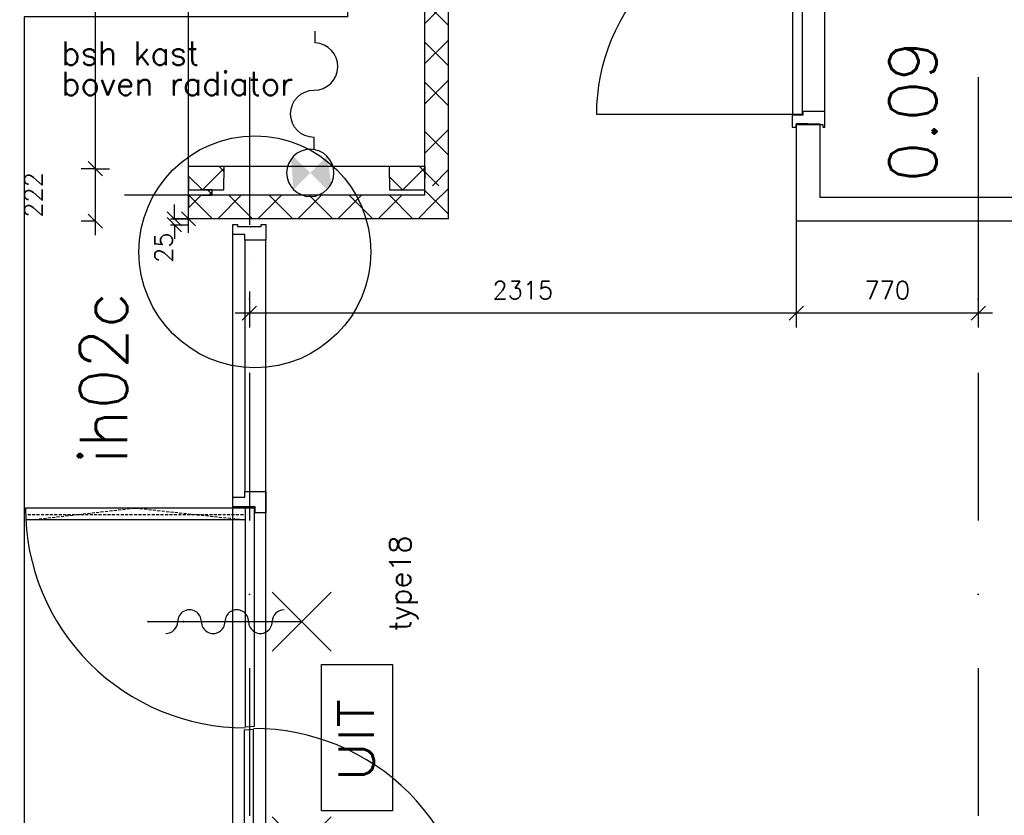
# Model space of a CAD drawing. Extents: x -33344 to 2055880, y -64816 to 121260.
# Tile 53 of 133: x 38712 to 42879, y 38482 to 41849. Entities that reach past the tile are written whole.
import ezdxf
from ezdxf.enums import TextEntityAlignment as Align

# ---------------------------------------------------------------- set-up
doc = ezdxf.new("R2010")
doc.units = 0
doc.header["$LTSCALE"] = 50
doc.header["$MEASUREMENT"] = 0
doc.header["$PDMODE"] = 3
doc.header["$PDSIZE"] = 0.1
for name, pattern in [('DASHED', [0.75, 0.5, -0.25]), ('HIDDEN', [0.375, 0.25, -0.125]), ('STRAM_0WT$1$DASHDOT', [25, 12.5, -6.25, 0, -6.25])]:
    doc.linetypes.add(name, pattern=pattern)
doc.layers.get('0').update_dxf_attribs({"linetype": 'CONTINUOUS'})
doc.layers.get('DEFPOINTS').update_dxf_attribs({"linetype": 'CONTINUOUS'})
for name, color, linetype in [('00', 7, 'CONTINUOUS'), ('_BESTAAND_ONGEIJZIGD', 8, 'CONTINUOUS'), ('_DETAILNUMMERS', 4, 'CONTINUOUS'), ('_DETAILNUMMERSTEKST', 4, 'CONTINUOUS'), ('_ROOKCOMPARTIMENT', 4, 'BATTING'), ('A--A22--_F123-', 9, 'CONTINUOUS'), ('A--A56--_F123-', 7, 'CONTINUOUS'), ('A--L21--', 3, 'CONTINUOUS'), ('A--L22--_F-2--', 7, 'CONTINUOUS'), ('A--L22A1_BINNENWAND', 1, 'CONTINUOUS'), ('A--L32--', 7, 'CONTINUOUS'), ('A--L32--_F-23-', 2, 'CONTINUOUS'), ('A--L32--_F123-', 1, 'CONTINUOUS'), ('A--L56--', 7, 'CONTINUOUS'), ('A--L56--_F123-', 7, 'CONTINUOUS'), ('A--L63--', 7, 'CONTINUOUS'), ('A--L65--', 7, 'CONTINUOUS'), ('A--L65--_F-23-', 7, 'CONTINUOUS'), ('A--L65--_F123-', 7, 'CONTINUOUS'), ('A--M$1A-_F123-', 1, 'CONTINUOUS'), ('A--M1$A-_F123-', 1, 'CONTINUOUS'), ('A--T$1A-25_TEKST', 2, 'CONTINUOUS'), ('A--T$1A-_F123-_RN', 4, 'CONTINUOUS'), ('A--T63--_F123-', 1, 'CONTINUOUS'), ('STRAM_0WT$1$A--T$7A8-_STRA', 8, 'STRAM_0WT$1$DASHDOT'), ('TEGELS', 253, 'CONTINUOUS'), ('TEKST_KOZIJNMERK', 2, 'CONTINUOUS'), ('X--LR---_CP', 7, 'CONTINUOUS'), ('XREF', 7, 'CONTINUOUS')]:
    doc.layers.add(name, color=color, linetype=linetype)
doc.styles.add('ALFA-0_25', font='ROMANS')
doc.styles.add('B-01', font='SIMPLEX.SHX', dxfattribs={"width": 0.8, "height": 4.5})
doc.styles.add('HIEMSTRA', font='romans.shx')
doc.linetypes.add('BATTING', pattern='A,0.0001,-0.1,[134,ltypeshp.shx,S=0.1,R=0,X=-0.1,Y=0],-0.2,[134,ltypeshp.shx,S=0.1,R=180,X=0.1,Y=0],-0.1', length=0.4001)
doc.dimstyles.new('STANDARD$0', dxfattribs={"dimscale": 30, "dimtxt": 2.5, "dimasz": 2, "dimexe": 2, "dimexo": 0, "dimgap": 2, "dimtad": 1, "dimdec": 0, "dimzin": 0, "dimtxsty": 'ALFA-0_25', "dimblk1": 'OBLIQUE', "dimblk2": 'OBLIQUE', "dimsah": 1, "dimcen": -3, "dimdle": 2, "dimclrd": 1, "dimclre": 1, "dimclrt": 2, "dimazin": 3, "dimtfac": 0.666667, "dimtofl": 0, "dimtmove": 0, "dimatfit": 3, "dimtvp": 0.833333, "dimtolj": 1, "dimtzin": 0})
pattern_1 = [(45, (-40477.05, -41056.86), (-84.85281, 84.85281), []), (135, (-40477.05, -41056.86), (-84.85281, -84.85281), [])]

# ---------------------------------------------------------------- blocks, each defined once
blk = doc.blocks.new('DR_830BE')
at = {"layer": '_BESTAAND_ONGEIJZIGD'}
blk.add_line((67, 0), (865, 0), dxfattribs=at)
for points in [[(0, -9), (0, 0), (67, 0), (67, -93.8), (52, -93.8), (52, -139), (0, -139), (0, -121), (12, -121), (12, -9), (0, -9)], [(932, -9), (932, 0), (865, 0), (865, -93.8), (880, -93.8), (880, -139), (932, -139), (932, -121), (920, -121), (920, -9), (932, -9)]]:
    blk.add_lwpolyline(points, close=True, dxfattribs=at)
at = {"layer": '_BESTAAND_ONGEIJZIGD', "linetype": 'CONTINUOUS'}
blk.add_lwpolyline([(54, -95.6), (54, -135.6), (880.1, -135.6), (877.1, -95.6), (54, -95.6)], close=True, dxfattribs=at)
blk.add_lwpolyline([(54, -135.6), (54, -965.6, 0.414214), (884, -135.6)], format="xyb", dxfattribs=at)
at = {"layer": 'A--L32--_F-23-', "color": 2, "linetype": 'CONTINUOUS'}
blk.add_lwpolyline([(54, -95.6), (54, -135.6), (880.1, -135.6), (877.1, -95.6), (54, -95.6)], close=True, dxfattribs=at)
at = {"layer": 'X--LR---_CP', "linetype": 'CONTINUOUS'}
blk.add_point((0, 0), dxfattribs=at)
blk.add_point((0, 0), dxfattribs=at)
at = {"layer": 'X--LR---_CP', "color": 1, "linetype": 'CONTINUOUS'}
blk.add_point((932, 0), dxfattribs=at)
blk.add_point((932, 0), dxfattribs=at)
blk.add_point((932, 0), dxfattribs=at)
blk = doc.blocks.new('*U1508')
at = {"layer": 'A--L21--', "color": 8, "linetype": 'CONTINUOUS'}
for points in [[(0, 0), (-50, 0), (-50, -411.3), (-50, -411.3)], [(0, 0), (50, 0), (50, -311.3), (50, -311.3)], [(0, 0), (50, 0), (50, -311.3), (50, -311.3)], [(0, 0), (50, 0), (50, -311.3), (50, -311.3)]]:
    blk.add_lwpolyline(points, dxfattribs=at)
blk = doc.blocks.new('*U1507')
at = {"layer": 'A--L21--', "color": 8, "linetype": 'CONTINUOUS'}
for points in [[(0, 0), (0, 50), (-2828, 50), (-2828, 50)], [(0, 0), (0, -50), (-2928, -50), (-2928, -50)], [(0, 0), (0, -50), (-2928, -50), (-2928, -50)], [(0, 0), (0, -50), (-2928, -50), (-2928, -50)]]:
    blk.add_lwpolyline(points, dxfattribs=at)
blk = doc.blocks.new('Q060089-')
at = {"layer": 'A--L63--', "linetype": 'CONTINUOUS'}
blk.add_lwpolyline([(0, 0), (0, 300), (620, 300), (620, 0)], close=True, dxfattribs=at)
at = {"layer": 'X--LR---_CP'}
blk.add_point((620, 0), dxfattribs=at)
blk.add_point((620, 0), dxfattribs=at)
blk.add_point((620, 0), dxfattribs=at)
at = {"layer": 'A--T63--_F123-', "style": 'ALFA-0_25', "width": 1.088889}
blk.add_text('UIT', height=150, dxfattribs=at).set_placement((123.7, 78.8), (473.7, 78.8), align=Align.FIT)
blk = doc.blocks.new('*U1424')
at = {"layer": 'A--A22--_F123-', "linetype": 'CONTINUOUS'}
h = blk.add_hatch(dxfattribs=at)
h.set_pattern_fill('ALFAKRS', color=256, scale=120, style=0)
h.set_pattern_definition([(45, (-40477.05, -41446.86), (-84.85281, 84.85281), []), (135, (-40477.05, -41446.86), (-84.85281, -84.85281), [])])
h.paths.add_polyline_path([(0, 0), (-50, 0), (-50, 9160), (0, 9160), (50, 9160), (50, 0)])
at = {"layer": 'A--L22--_F-2--', "color": 2, "linetype": 'CONTINUOUS'}
for points in [[(-50, 0), (-50, 0), (-50, 9160), (0, 9160)], [(50, 0), (50, 0), (50, 9160), (0, 9160)]]:
    blk.add_lwpolyline(points, dxfattribs=at)
blk = doc.blocks.new('*U1423')
at = {"layer": 'A--A22--_F123-', "linetype": 'CONTINUOUS'}
h = blk.add_hatch(dxfattribs=at)
h.set_pattern_fill('ALFAKRS', color=256, scale=120, style=0)
h.set_pattern_definition(pattern_1)
h.paths.add_polyline_path([(0, 0), (50, -50), (-1050, -50), (-1050, 0), (-1050, 50), (-50, 50)])
at = {"layer": 'A--L22--_F-2--', "color": 2, "linetype": 'CONTINUOUS'}
for points in [[(-50, 50), (-50, 50), (-1050, 50), (-1050, 0)], [(50, -50), (50, -50), (-1050, -50), (-1050, 0)]]:
    blk.add_lwpolyline(points, dxfattribs=at)
blk = doc.blocks.new('S050122-')
at = {"layer": 'A--A56--_F123-', "color": 2}
for points in [[(0.59, 1.09), (3.18, 1.29), (2, -0.33), (3.41, 1.09)], [(1.09, -2.11), (0.59, -1.74), (3.41, -1.74), (2, -0.33)]]:
    blk.add_solid(points, dxfattribs=at)
at = {"layer": 'A--L56--_F123-', "color": 1, "linetype": 'CONTINUOUS'}
blk.add_lwpolyline([(0, -0.33, 1), (4, -0.33, 1)], format="xyb", close=True, dxfattribs=at)
blk.add_lwpolyline([(4, -0.66), (5, -0.66, -1), (9, -0.66, 0.98), (13, -0.74), (14, -0.74)], format="xyb", dxfattribs=at)
blk = doc.blocks.new('*U1392')
at = {"layer": 'A--A22--_F123-', "linetype": 'CONTINUOUS'}
h = blk.add_hatch(dxfattribs=at)
h.set_pattern_fill('ALFAKRS', color=256, scale=120, style=0)
h.set_pattern_definition([(45, (-39477.05, -41106.86), (-84.85281, 84.85281), []), (135, (-39477.05, -41106.86), (-84.85281, -84.85281), [])])
h.paths.add_polyline_path([(0, 0), (-50, 0), (-50, 22), (0, 22), (50, 22), (50, 0)])
at = {"layer": 'A--L22--_F-2--', "color": 2, "linetype": 'CONTINUOUS'}
for points in [[(0, 0), (-50, 0), (-50, 22), (0, 22)], [(0, 0), (50, 0), (50, 22), (0, 22)]]:
    blk.add_lwpolyline(points, dxfattribs=at)
blk = doc.blocks.new('*U1391')
at = {"layer": 'A--A22--_F123-', "linetype": 'CONTINUOUS'}
h = blk.add_hatch(dxfattribs=at)
h.set_pattern_fill('ALFAKRS', color=256, scale=120, style=0)
h.set_pattern_definition(pattern_1)
h.paths.add_polyline_path([(0, 0), (50, -50), (50, 90), (0, 90), (-50, 90), (-50, 50)])
at = {"layer": 'A--L22--_F-2--', "color": 2, "linetype": 'CONTINUOUS'}
for points in [[(-50, 50), (-50, 50), (-50, 90), (-50, 90)], [(50, -50), (50, -50), (50, 90), (50, 90)]]:
    blk.add_lwpolyline(points, dxfattribs=at)
blk = doc.blocks.new('*U1351')
at = {"layer": 'A--A22--_F123-', "linetype": 'CONTINUOUS'}
h = blk.add_hatch(dxfattribs=at)
h.set_pattern_fill('ALFAKRS', color=256, scale=120, style=0)
h.set_pattern_definition([(45, (-39427.05, -41178.86), (-84.85281, 84.85281), []), (135, (-39427.05, -41178.86), (-84.85281, -84.85281), [])])
h.paths.add_polyline_path([(0, 0), (0, 50), (150, 50), (150, 0), (150, -50), (0, -50)])
at = {"layer": 'A--L22--_F-2--', "color": 2, "linetype": 'CONTINUOUS'}
for points in [[(0, 0), (0, 50), (150, 50), (150, 0)], [(0, 0), (0, -50), (150, -50), (150, 0)]]:
    blk.add_lwpolyline(points, dxfattribs=at)
blk = doc.blocks.new('*U1350')
at = {"layer": 'A--A22--_F123-', "linetype": 'CONTINUOUS'}
h = blk.add_hatch(dxfattribs=at)
h.set_pattern_fill('ALFAKRS', color=256, scale=120, style=0)
h.set_pattern_definition([(45, (-40477.05, -41146.86), (-84.85281, 84.85281), []), (135, (-40477.05, -41146.86), (-84.85281, -84.85281), [])])
h.paths.add_polyline_path([(0, 0), (-50, 0), (-50, 300), (0, 300), (50, 300), (50, 0)])
at = {"layer": 'A--L22--_F-2--', "color": 2, "linetype": 'CONTINUOUS'}
for points in [[(-50, 0), (-50, 0), (-50, 300), (-50, 300)], [(50, 0), (50, 0), (50, 300), (50, 300)]]:
    blk.add_lwpolyline(points, dxfattribs=at)
blk = doc.blocks.new('*U1322')
at = {"layer": 'A--A22--_F123-', "linetype": 'CONTINUOUS'}
h = blk.add_hatch(dxfattribs=at)
h.set_pattern_fill('ALFAKRS', color=256, scale=120, style=0)
h.set_pattern_definition([(45, (-40277.05, -41178.86), (-84.85281, 84.85281), []), (135, (-40277.05, -41178.86), (-84.85281, -84.85281), [])])
h.paths.add_polyline_path([(0, 0), (0, 50), (150, 50), (150, 0), (150, -50), (0, -50)])
at = {"layer": 'A--L22--_F-2--', "color": 2, "linetype": 'CONTINUOUS'}
for points in [[(0, 0), (0, 50), (150, 50), (150, 0)], [(0, 0), (0, -50), (150, -50), (150, 0)]]:
    blk.add_lwpolyline(points, dxfattribs=at)
blk = doc.blocks.new('_OBLIQUE')
at = {"color": 0, "linetype": 'BYBLOCK'}
blk.add_line((-0.5, -0.5), (0.5, 0.5), dxfattribs=at)
blk = doc.blocks.new('*D118')
at = {"layer": 'A--M$1A-_F123-', "color": 1}
for p, q in [((41999, 41054.7), (41999, 40547.2)), ((42769.5, 41043.3), (42769.5, 40547.2)), ((42829.5, 40607.2), (41939, 40607.2))]:
    blk.add_line(p, q, dxfattribs=at)
at = {"layer": 'DEFPOINTS', "color": 0}
for p in [(41999, 41054.7), (42769.5, 41043.3), (41999, 40607.2)]:
    blk.add_point(p, dxfattribs=at)
at = {"layer": 'A--M$1A-_F123-', "color": 1, "xscale": 60, "yscale": 60, "zscale": 60, "rotation": 180}
blk.add_blockref('_OBLIQUE', (41999, 40607.2), dxfattribs=at)
at = {"layer": 'A--M$1A-_F123-', "color": 1, "xscale": 60, "yscale": 60, "zscale": 60}
blk.add_blockref('_OBLIQUE', (42769.5, 40607.2), dxfattribs=at)
at = {"layer": 'A--M$1A-_F123-', "color": 2, "insert": (42384.3, 40704.7), "char_height": 75, "attachment_point": 5, "style": 'ALFA-0_25'}
blk.add_mtext('\\A1;770', dxfattribs=at)
blk = doc.blocks.new('*D119')
at = {"layer": 'A--M$1A-_F123-', "color": 1}
for p, q in [((41999, 41043.3), (41999, 40547.2)), ((39684.5, 40699.6), (39684.5, 40547.2)), ((42059, 40607.2), (39624.5, 40607.2))]:
    blk.add_line(p, q, dxfattribs=at)
at = {"layer": 'DEFPOINTS', "color": 0}
for p in [(41999, 41043.3), (39684.5, 40699.6), (39684.5, 40607.2)]:
    blk.add_point(p, dxfattribs=at)
at = {"layer": 'A--M$1A-_F123-', "color": 1, "xscale": 60, "yscale": 60, "zscale": 60, "rotation": 180}
blk.add_blockref('_OBLIQUE', (39684.5, 40607.2), dxfattribs=at)
at = {"layer": 'A--M$1A-_F123-', "color": 1, "xscale": 60, "yscale": 60, "zscale": 60}
blk.add_blockref('_OBLIQUE', (41999, 40607.2), dxfattribs=at)
at = {"layer": 'A--M$1A-_F123-', "color": 2, "insert": (40841.8, 40704.7), "char_height": 75, "attachment_point": 5, "style": 'ALFA-0_25'}
blk.add_mtext('\\A1;2315', dxfattribs=at)
blk = doc.blocks.new('*D417')
at = {"layer": 'A--M$1A-_F123-', "color": 1, "linetype": 'CONTINUOUS'}
for p, q in [((39032.1, 50666.9), (39032.1, 41158.9)), ((39032.1, 50606.9), (38972.1, 50606.9)), ((39032.1, 41218.9), (38972.1, 41218.9))]:
    blk.add_line(p, q, dxfattribs=at)
at = {"layer": 'DEFPOINTS', "color": 0, "linetype": 'CONTINUOUS'}
for p in [(39032.1, 50606.9), (39032.1, 41218.9), (39032.1, 41218.9)]:
    blk.add_point(p, dxfattribs=at)
at = {"layer": 'A--M$1A-_F123-', "color": 1, "linetype": 'CONTINUOUS', "xscale": 60, "yscale": 60, "zscale": 60}
for p, rotation in [((39032.1, 50606.9), 90), ((39032.1, 41218.9), 270)]:
    blk.add_blockref('_OBLIQUE', p, dxfattribs=dict(at, rotation=rotation))
at = {"layer": 'A--M$1A-_F123-', "color": 2, "linetype": 'CONTINUOUS', "insert": (38858.2, 45870.8), "char_height": 75, "attachment_point": 5, "rotation": 90, "style": 'ALFA-0_25'}
blk.add_mtext('\\A1;9388', dxfattribs=at)
blk = doc.blocks.new('*D418')
at = {"layer": 'A--M$1A-_F123-', "color": 1, "linetype": 'CONTINUOUS'}
for p, q in [((39032.1, 41278.9), (39032.1, 40936.9)), ((39032.1, 41218.9), (39092.1, 41218.9)), ((39032.1, 40996.9), (38972.1, 40996.9))]:
    blk.add_line(p, q, dxfattribs=at)
at = {"layer": 'DEFPOINTS', "color": 0, "linetype": 'CONTINUOUS'}
for p in [(39032.1, 41218.9), (39032.1, 40996.9), (39032.1, 40996.9)]:
    blk.add_point(p, dxfattribs=at)
at = {"layer": 'A--M$1A-_F123-', "color": 1, "linetype": 'CONTINUOUS', "xscale": 60, "yscale": 60, "zscale": 60}
for p, rotation in [((39032.1, 41218.9), 90), ((39032.1, 40996.9), 270)]:
    blk.add_blockref('_OBLIQUE', p, dxfattribs=dict(at, rotation=rotation))
at = {"layer": 'A--M$1A-_F123-', "color": 2, "linetype": 'CONTINUOUS', "insert": (38769.6, 41107.9), "char_height": 75, "attachment_point": 5, "rotation": 90, "style": 'ALFA-0_25'}
blk.add_mtext('\\A1;222', dxfattribs=at)
blk = doc.blocks.new('Q0340081')
at = {"layer": 'A--L32--_F123-', "color": 2, "linetype": 'CONTINUOUS'}
blk.add_lwpolyline([(0, 0), (0, -40), (926.12, -40), (923.12, 0), (0, 0)], close=True, dxfattribs=at)
at = {"layer": 'A--L32--_F123-', "color": 1, "linetype": 'CONTINUOUS'}
blk.add_lwpolyline([(0, -40), (0, -970, 0.4142136), (930, -40)], format="xyb", dxfattribs=at)
blk = doc.blocks.new('S060204-')
at = {"layer": 'A--L65--_F-23-', "color": 255}
blk.add_circle((0, 0), 0.0123, dxfattribs=at)
at = {"layer": 'A--L65--_F123-', "color": 1, "linetype": 'CONTINUOUS'}
for points in [[(-1.25, 6.25), (1.25, 3.75)], [(1.25, 6.25), (-1.25, 3.75)], [(0, 0), (0, 5)]]:
    blk.add_lwpolyline(points, dxfattribs=at)
blk = doc.blocks.new('DR_2X939TYPE18ELEC')
at = {"layer": 'A--L32--_F-23-'}
for points in [[(69.5, 3335.7), (69.5, 3268.7), (-19.5, 3268.7), (-19.5, 3293.7), (-69.5, 3293.7), (-69.5, 3335.7), (-50, 3335.7), (-50, 3326.7), (50, 3326.7), (50, 3335.7)], [(69.5, 2206), (69.5, 2116), (24.5, 2116), (24.5, 2141), (-69.5, 2141), (-69.5, 2181), (-19.5, 2181), (-19.5, 2206)], [(51.5, 200), (69.5, 200), (69.5, 267), (24.5, 267), (24.5, 242), (-69.5, 242), (-69.5, 200), (-51.5, 200), (-51.5, 212), (51.5, 212), (51.5, 200)]]:
    blk.add_lwpolyline(points, close=True, dxfattribs=at)
blk.add_lwpolyline([(-69.5, 242), (-69.5, 289), (-24, 289), (-24, 266.3), (24.5, 267)], dxfattribs=at)
at = {"layer": 'A--L32--_F123-', "color": 1}
for p, q in [((-69.5, 289), (-69.5, 3293.7)), ((-19.5, 3268.7), (-19.5, 2206)), ((69.5, 267), (69.5, 3268.7)), ((-18, 2085.6), (-946.7, 2085.6)), ((18, 322.4), (946.7, 322.4))]:
    blk.add_line(p, q, dxfattribs=at)
at = {"layer": 'A--L65--_F-23-', "color": 255, "extrusion": (0, 0, -1)}
for centre in [(-428.4, 1654.9), (-428.4, 703.7)]:
    blk.add_ellipse(centre, major_axis=(0.87, 0.87), ratio=1, dxfattribs=at)
at = {"layer": 'A--L65--_F123-', "color": 1, "linetype": 'CONTINUOUS'}
for p, q in [((-428.4, 1654.9), (196.6, 1654.9)), ((-428.4, 703.7), (196.6, 703.7))]:
    blk.add_line(p, q, dxfattribs=at)
for centre, major_axis, start_param, end_param in [((-253.4, 1654.9), (35.4, 35.4), 5.497787, 8.63938), ((-53.4, 1654.9), (35.4, 35.4), 5.497787, 8.63938), ((146.9, 1654.5), (-35.6, 35.6), -0.778194, 0.778194), ((-353.8, 1655.2), (35.6, 35.6), 3.934195, 5.490583), ((-153.4, 1654.9), (35.4, 35.4), 2.356194, 5.497787), ((46.6, 1654.9), (35.4, 35.4), 2.356194, 5.497787), ((-253.4, 703.7), (35.4, 35.4), 5.497787, 8.63938), ((-53.4, 703.7), (35.4, 35.4), 5.497787, 8.63938), ((146.9, 703.4), (-35.6, 35.6), -0.778194, 0.778194), ((-353.8, 704.1), (35.6, 35.6), 3.934195, 5.490583), ((-153.4, 703.7), (35.4, 35.4), 2.356194, 5.497787), ((46.6, 703.7), (35.4, 35.4), 2.356194, 5.497787)]:
    blk.add_ellipse(centre, major_axis=major_axis, ratio=1, start_param=start_param, end_param=end_param, dxfattribs=at)
at = {"layer": 'A--L32--', "linetype": 'CONTINUOUS', "extrusion": (0, 0, -1), "xscale": -1, "zscale": -1, "rotation": 90}
blk.add_blockref('Q0340081', (-22, 2135.6), dxfattribs=at)
at = {"layer": 'A--L32--', "linetype": 'CONTINUOUS', "rotation": 90}
blk.add_blockref('Q0340081', (-22, 272.4), dxfattribs=at)
at = {"layer": 'A--L65--', "extrusion": (0, 0, -1), "xscale": 100, "yscale": 100, "zscale": -2, "rotation": 90}
for p in [(278.4, 1654.9), (278.4, 1654.9), (278.4, 703.7), (278.4, 703.7)]:
    blk.add_blockref('S060204-', p, dxfattribs=at)
blk = doc.blocks.new('*D719')
at = {"layer": 'A--M1$A-_F123-', "color": 1}
for p, q in [((39367, 41006.9), (39367, 41066.9)), ((39351.2, 41006.9), (39427, 41006.9)), ((39351.2, 40981.8), (39427, 40981.8)), ((39367, 40981.8), (39367, 40921.8))]:
    blk.add_line(p, q, dxfattribs=at)
at = {"layer": 'DEFPOINTS', "color": 0}
for p in [(39351.2, 41006.9), (39367, 41006.9), (39351.2, 40981.8)]:
    blk.add_point(p, dxfattribs=at)
at = {"layer": 'A--M1$A-_F123-', "color": 1, "xscale": 60, "yscale": 60, "zscale": 60}
for p, rotation in [((39367, 41006.9), 270), ((39367, 40981.8), 90)]:
    blk.add_blockref('_OBLIQUE', p, dxfattribs=dict(at, rotation=rotation))
at = {"layer": 'A--M1$A-_F123-', "color": 2, "insert": (39321.4, 40884.7), "char_height": 75, "attachment_point": 5, "rotation": 90, "style": 'ALFA-0_25'}
blk.add_mtext('\\A1;25', dxfattribs=at)
blk = doc.blocks.new('DETAILNR')
at = {"layer": '_DETAILNUMMERS'}
blk.add_circle((32.9, -23.2), 490.7, dxfattribs=at)
at = {"layer": 'X--LR---_CP'}
blk.add_point((0, 0), dxfattribs=at)
at = {"layer": '_DETAILNUMMERSTEKST', "style": 'ALFA-0_25'}
blk.add_attdef('DETAILNR', text='', height=200, rotation=90, dxfattribs=at).set_placement((-618.4, 223.8), align=Align.RIGHT)
blk = doc.blocks.new('STRAM_0WT')
at = {"layer": 'STRAM_0WT$1$A--T$7A8-_STRA', "color": 8}
for p, q in [((-35934.938, 28110.192), (-35934.938, -7328.621)), ((-32849.938, 28110.192), (-32849.938, -5393.534))]:
    blk.add_line(p, q, dxfattribs=at)
blk = doc.blocks.new('*D809')
at = {"layer": 'A--M$1A-_F123-', "color": 1, "linetype": 'CONTINUOUS'}
for p, q in [((39427, 40946.9), (39427, 42706.9)), ((39427, 42646.9), (39367, 42646.9)), ((39427, 41006.9), (39367, 41006.9))]:
    blk.add_line(p, q, dxfattribs=at)
at = {"layer": 'DEFPOINTS', "color": 0, "linetype": 'CONTINUOUS'}
for p in [(39427, 42646.9), (39427, 42646.9), (39427, 41006.9)]:
    blk.add_point(p, dxfattribs=at)
at = {"layer": 'A--M$1A-_F123-', "color": 1, "linetype": 'CONTINUOUS', "xscale": 60, "yscale": 60, "zscale": 60}
for p, rotation in [((39427, 42646.9), 90), ((39427, 41006.9), 270)]:
    blk.add_blockref('_OBLIQUE', p, dxfattribs=dict(at, rotation=rotation))
at = {"layer": 'A--M$1A-_F123-', "color": 2, "linetype": 'CONTINUOUS', "insert": (39276.3, 42158.4), "char_height": 75, "attachment_point": 5, "rotation": 90, "style": 'ALFA-0_25'}
blk.add_mtext('\\A1;1640', dxfattribs=at)

msp = doc.modelspace()

# ---------------------------------------------------------------- linework, layer by layer
at = {"layer": '_DETAILNUMMERS', "color": 6, "linetype": 'DASHED', "ltscale": 25}
for points in [[(4698.4, 22702.7), (5352, 26060.6), (20408.2, 23127.7), (22868.3, 35204.8), (31363.6, 33474.8), (32040.7, 36799), (38731.7, 41815.5)], [(4747.5, 22693.2), (5391.4, 26001.6), (20447.2, 23068.7), (22907.3, 35145.8), (31402.6, 33415.8), (32085.9, 36770.4), (38761.7, 41775.5)]]:
    msp.add_lwpolyline(points, dxfattribs=at)
at = {"layer": '_ROOKCOMPARTIMENT', "linetype": 'BATTING', "ltscale": 10}
msp.add_lwpolyline([(40100.1, 44298.2), (40100.1, 41861.9), (38731.7, 41861.9), (38731.7, 36778.3)], dxfattribs=at)
at = {"layer": 'A--L22A1_BINNENWAND'}
msp.add_line((39577, 41228.9), (40277, 41228.9), dxfattribs=at)
at = {"layer": 'A--L32--_F123-', "color": 4, "linetype": 'HIDDEN'}
for p, q in [((38746.4, 39755.1), (39666.5, 39755.1)), ((38756.8, 39732.5), (39201.5, 39782.5)), ((39201.5, 39782.5), (39666.5, 39732.5))]:
    msp.add_line(p, q, dxfattribs=at)
at = {"layer": 'TEGELS', "linetype": 'CONTINUOUS'}
msp.add_line((40427, 41106.9), (39155.8, 41106.9), dxfattribs=at)

# ---------------------------------------------------------------- block references
at = {"layer": '00'}
ref = msp.add_blockref('DETAILNR', (39684.5, 40833.9), dxfattribs=dict(at, rotation=90))
ref.add_attrib('DETAILNR', 'ih02c', dxfattribs={"layer": '_DETAILNUMMERSTEKST', "height": 200, "rotation": 90, "style": 'ALFA-0_25'}).set_placement((39167.3, 40697.3), align=Align.RIGHT)
at = {"layer": 'A--L21--', "linetype": 'CONTINUOUS'}
for name, p in [('*U1424', (40477, 41446.9)), ('*U1350', (40477, 41146.9)), ('*U1508', (42049, 41408.1)), ('*U1351', (39427, 41178.9)), ('*U1322', (40277, 41178.9)), ('*U1391', (40477, 41056.9)), ('*U1392', (39477, 41106.9)), ('*U1423', (40477, 41056.9)), ('*U1507', (44927, 41046.9))]:
    msp.add_blockref(name, p, dxfattribs=at)
at = {"layer": 'A--L32--', "linetype": 'CONTINUOUS', "xscale": -1, "rotation": 270}
msp.add_blockref('DR_830BE', (42120, 41394), dxfattribs=at)
at = {"layer": 'A--L32--_F123-', "color": 1}
msp.add_blockref('DR_2X939TYPE18ELEC', (39684.5, 37646.9), dxfattribs=at)
at = {"layer": 'A--L56--', "linetype": 'CONTINUOUS', "xscale": 50, "yscale": 50, "rotation": 89.99999999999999}
msp.add_blockref('S050122-', (39925.6, 41101.1), dxfattribs=at)
at = {"layer": 'A--L63--', "linetype": 'CONTINUOUS', "rotation": 90}
msp.add_blockref('Q060089-', (40290.2, 38500.9), dxfattribs=at)
at = {"layer": 'XREF', "linetype": 'DASHED', "ltscale": 20}
msp.add_blockref('STRAM_0WT', (75619.4, 32246.9), dxfattribs=at)

# ---------------------------------------------------------------- texts
at = {"layer": 'A--T$1A-25_TEKST', "style": 'B-01'}
for s, p in [('bsh kast ', (38888.8, 41657.4)), ('boven radiator', (38888.8, 41528.8))]:
    msp.add_text(s, height=100, dxfattribs=at).set_placement(p)
at = {"layer": 'A--T$1A-_F123-_RN', "style": 'ALFA-0_25'}
msp.add_text('0.09', height=200, rotation=90, dxfattribs=at).set_placement((42592.5, 41162))
at = {"layer": 'TEKST_KOZIJNMERK', "style": 'HIEMSTRA'}
msp.add_text('type18', height=90, rotation=90, dxfattribs=at).set_placement((40367.1, 39261.4))

# ---------------------------------------------------------------- dimensions: what is measured, and where the dimension line sits
at = {"layer": 'A--M$1A-_F123-', "linetype": 'CONTINUOUS'}
for base, p1, p2, picture, middle in [((39032.1, 41218.9), (39032.1, 50606.9), (39032.1, 41218.9), '*D417', (38858.2, 45870.8)), ((39427, 42646.9), (39427, 41006.9), (39427, 42646.9), '*D809', (39276.3, 42158.4))]:
    dim = msp.add_linear_dim(base=base, p1=p1, p2=p2, angle=90, dimstyle='STANDARD$0', dxfattribs=at)
    dim.commit()
    dim.dimension.update_dxf_attribs({"geometry": picture, "text_midpoint": middle, "dimtype": 160})
dim = msp.add_linear_dim(base=(39032.1, 40996.9), p1=(39032.1, 41218.9), p2=(39032.1, 40996.9), angle=90, dimstyle='STANDARD$0', dxfattribs=at)
dim.commit()
dim.dimension.update_dxf_attribs({"geometry": '*D418', "text_midpoint": (38769.6, 41107.9)})
at = {"layer": 'A--M$1A-_F123-'}
for base, p1, p2, picture, middle in [((41999.0465, 40607.2227), (42769.457, 41043.3185), (41999.0465, 41054.7078), '*D118', (42384.2517, 40704.7227)), ((39684.457, 40607.2227), (41999.0465, 41043.3185), (39684.457, 40699.5575), '*D119', (40841.7517, 40704.7227))]:
    dim = msp.add_linear_dim(base=base, p1=p1, p2=p2, dimstyle='STANDARD$0', dxfattribs=at)
    dim.commit()
    dim.dimension.update_dxf_attribs({"geometry": picture, "text_midpoint": middle})
at = {"layer": 'A--M1$A-_F123-'}
dim = msp.add_linear_dim(base=(39367, 41006.9), p1=(39351.2, 40981.8), p2=(39351.2, 41006.9), angle=90, dimstyle='STANDARD$0', dxfattribs=at)
dim.commit()
dim.dimension.update_dxf_attribs({"geometry": '*D719', "text_midpoint": (39321.4, 40884.7), "dimtype": 161})

doc.saveas('drawing.dxf')
